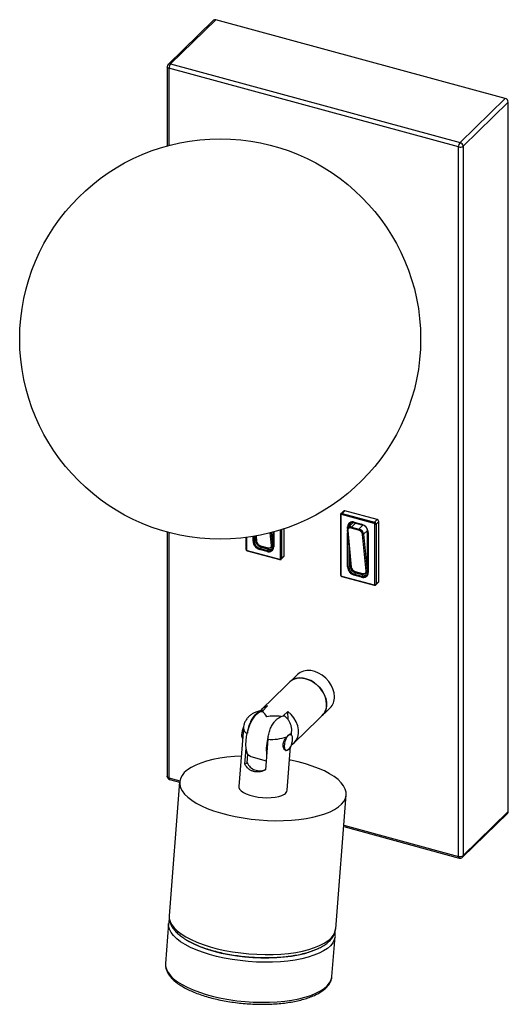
# Paper-space layout '_Trimétrica' of a CAD drawing. Header units: millimetres. Extents: x -205 to -59, y -279 to 16.
import ezdxf

# ---------------------------------------------------------------- set-up
doc = ezdxf.new("R2010")
doc.units = ezdxf.units.MM

psp = doc.layouts.new('_Trimétrica')

# ---------------------------------------------------------------- linework, layer by layer
at = {"color": 7, "linetype": 'Continuous', "lineweight": 25}
for p, q in [((-147.22, 15.65), (-160.76, 2.44)), ((-146.52, 15.8), (-160.06, 2.59)), ((-59.85, -7.76), (-146.52, 15.8)), ((-161.06, 1.73), (-161.06, -21.97)), ((-73.85, -22.28), (-160.53, 1.27)), ((-160.06, 2.59), (-73.39, -20.97)), ((-73.39, -20.97), (-59.85, -7.76)), ((-58.97, -8.86), (-72.5, -22.07)), ((-58.97, -221.44), (-58.97, -8.86)), ((-73.85, -234.86), (-73.85, -22.28)), ((-72.5, -22.07), (-72.5, -234.65)), ((-109.19, -132.48), (-109.19, -150.48)), ((-108.25, -131.39), (-109.07, -132.19)), ((-109.06, -132.6), (-109.06, -150.6)), ((-99.11, -135.09), (-108.84, -132.44)), ((-107.9, -131.32), (-108.72, -132.11)), ((-108.72, -132.11), (-98.99, -134.76)), ((-98.17, -133.96), (-107.9, -131.32)), ((-105.66, -135.15), (-106.9, -136.36)), ((-105.08, -134.75), (-102.87, -135.35)), ((-105.03, -134.88), (-102.81, -135.48)), ((-98.99, -134.76), (-98.17, -133.96)), ((-98.89, -153.36), (-98.89, -135.36)), ((-97.73, -134.51), (-98.55, -135.31)), ((-98.55, -135.31), (-98.55, -153.31)), ((-97.73, -152.51), (-97.73, -134.51)), ((-161.06, -137.7), (-161.06, -210.85)), ((-129.37, -141.49), (-129.37, -137.71)), ((-129.31, -137.7), (-129.31, -142.02)), ((-126.03, -144.82), (-126.03, -136.7)), ((-107.15, -137.09), (-106.13, -148.1)), ((-107.03, -137.2), (-106.01, -148.21)), ((-106.38, -135.74), (-106.73, -136.08)), ((-106.38, -135.74), (-106.38, -135.85)), ((-103.78, -137.11), (-105.99, -136.51)), ((-105.89, -136.19), (-103.68, -136.79)), ((-101.54, -149.42), (-102.56, -138.42)), ((-102.26, -138.34), (-101.07, -137.18)), ((-102.26, -138.34), (-101.24, -149.35)), ((-101.07, -149.19), (-101.07, -137.18)), ((-101.01, -137.71), (-101.01, -149.71)), ((-100.88, -137.82), (-100.88, -149.82)), ((-137.49, -139.34), (-137.49, -142.79)), ((-134.68, -140.05), (-135.03, -140.39)), ((-134.68, -138.91), (-134.68, -140.05)), ((-134.57, -138.89), (-134.43, -140.41)), ((-129.54, -141.66), (-129.37, -141.49)), ((-137.14, -143.18), (-127.41, -145.82)), ((-137.09, -143.31), (-127.36, -145.95)), ((-131.17, -143.52), (-133.38, -142.92)), ((-132.91, -142.25), (-133.26, -142.59)), ((-133.26, -142.59), (-131.05, -143.19)), ((-133.09, -141.83), (-130.88, -142.43)), ((-133.04, -141.91), (-130.83, -142.51)), ((-132.91, -142.25), (-130.7, -142.85)), ((-130.7, -142.85), (-131.05, -143.19)), ((-129.76, -142.31), (-129.65, -142.21)), ((-126.94, -145.85), (-126.13, -145.06)), ((-126.85, -145.62), (-126.03, -144.82)), ((-106.38, -145.39), (-106.38, -147.74)), ((-106.38, -147.74), (-106.73, -148.08)), ((-104.61, -149.94), (-104.96, -150.28)), ((-104.96, -150.28), (-102.75, -150.88)), ((-104.79, -149.52), (-102.58, -150.12)), ((-104.74, -149.61), (-102.53, -150.21)), ((-104.61, -149.94), (-102.4, -150.54)), ((-101.46, -150.01), (-101.35, -149.9)), ((-101.24, -149.35), (-101.07, -149.19)), ((-108.84, -150.87), (-99.11, -153.52)), ((-108.78, -151), (-99.06, -153.64)), ((-102.87, -151.21), (-105.08, -150.61)), ((-102.4, -150.54), (-102.75, -150.88)), ((-98.64, -153.55), (-97.82, -152.75)), ((-98.55, -153.31), (-97.73, -152.51)), ((-122.08, -180.36), (-132.81, -190.83)), ((-132.66, -191.42), (-131, -189.8)), ((-126.3, -192.8), (-124.9, -191.43)), ((-124.89, -193.89), (-124.9, -191.43)), ((-123.03, -200.85), (-112.3, -190.38)), ((-138.26, -196.42), (-139.63, -213.94)), ((-123.88, -198.5), (-123.8, -197.55)), ((-130.92, -199.76), (-131.64, -208.98)), ((-124.13, -198.32), (-124.32, -198.27)), ((-137.8, -207.25), (-137.43, -202.55)), ((-125.64, -203.1), (-125.42, -203.16)), ((-125.18, -215.07), (-124.15, -201.96)), ((-137.12, -206.8), (-136.92, -204.24)), ((-136.04, -204.98), (-131.42, -206.21)), ((-137.8, -207.25), (-137.12, -206.8)), ((-160.32, -211.81), (-157.33, -212.63)), ((-157.33, -212.55), (-160.46, -252.66)), ((-110.62, -256.56), (-107.48, -216.45)), ((-72.69, -235.12), (-59.15, -221.91)), ((-72.5, -234.65), (-58.97, -221.44)), ((-108.22, -225.97), (-73.65, -235.37)), ((-160.64, -254.96), (-161.58, -266.95)), ((-111.73, -270.85), (-110.8, -258.86))]:
    psp.add_line(p, q, dxfattribs=at)
at = {"color": 8, "linetype": 'Continuous', "lineweight": 25}
for p, q in [((-160.53, 1.27), (-160.53, -21.83)), ((-105.89, -136.19), (-104.65, -134.98)), ((-103.68, -136.79), (-102.43, -135.57)), ((-160.53, -137.84), (-160.53, -211.3)), ((-129.84, -141.73), (-130.19, -137.93)), ((-129.89, -137.85), (-129.54, -141.66)), ((-129.18, -137.66), (-129.18, -142.13)), ((-127.19, -145.67), (-127.19, -137.07)), ((-126.85, -136.96), (-126.85, -145.62)), ((-107.07, -136.61), (-107.07, -136.14)), ((-107.07, -148.14), (-107.07, -137.96)), ((-106.73, -136.08), (-106.73, -136.2)), ((-137.36, -139.32), (-137.36, -142.91)), ((-135.37, -140.45), (-135.37, -139.03)), ((-135.03, -138.97), (-135.03, -140.39)), ((-134.46, -138.87), (-134.31, -140.52)), ((-106.73, -141.61), (-106.73, -148.08)), ((-160.53, -211.3), (-157.28, -212.19)), ((-108.19, -225.53), (-73.85, -234.86))]:
    psp.add_line(p, q, dxfattribs=at)
at = {"color": 8, "linetype": 'Continuous', "lineweight": 25, "flags": 128}
for points in [[(-160.53, 1.27), (-160.69, 1.33), (-160.83, 1.4), (-160.94, 1.48), (-161.01, 1.58), (-161.05, 1.68), (-161.06, 1.73)], [(-109.19, -132.48), (-109.19, -132.5), (-109.18, -132.52), (-109.16, -132.54), (-109.13, -132.57), (-109.1, -132.58), (-109.06, -132.6)], [(-105.08, -134.75), (-105.07, -134.79), (-105.07, -134.82), (-105.06, -134.85), (-105.04, -134.87), (-105.03, -134.88)], [(-102.87, -135.35), (-102.86, -135.39), (-102.86, -135.42), (-102.85, -135.45), (-102.83, -135.47), (-102.81, -135.48)], [(-100.88, -137.82), (-100.92, -137.81), (-100.95, -137.79), (-100.98, -137.77), (-101, -137.74), (-101.01, -137.72), (-101.01, -137.71)], [(-137.49, -142.79), (-137.49, -142.81), (-137.48, -142.83), (-137.46, -142.85), (-137.43, -142.87), (-137.4, -142.89), (-137.36, -142.91)], [(-137.14, -143.18), (-137.13, -143.22), (-137.13, -143.25), (-137.12, -143.28), (-137.1, -143.3), (-137.09, -143.31)], [(-129.18, -142.13), (-129.22, -142.12), (-129.25, -142.1), (-129.28, -142.08), (-129.3, -142.05), (-129.31, -142.03), (-129.31, -142.02)], [(-101.01, -149.71), (-101.01, -149.72), (-101, -149.75), (-100.98, -149.77), (-100.95, -149.79), (-100.92, -149.81), (-100.88, -149.82)], [(-109.19, -150.48), (-109.19, -150.5), (-109.18, -150.52), (-109.16, -150.55), (-109.13, -150.57), (-109.1, -150.58), (-109.06, -150.6)], [(-160.53, -211.3), (-160.69, -211.25), (-160.83, -211.18), (-160.94, -211.09), (-161.01, -211), (-161.05, -210.9), (-161.06, -210.85)], [(-160.53, -211.3), (-160.52, -211.46), (-160.49, -211.6), (-160.45, -211.7), (-160.39, -211.78), (-160.32, -211.81)], [(-160.46, -252.66), (-160.44, -253.47), (-160.18, -254.41), (-159.69, -255.36), (-158.97, -256.31), (-158.02, -257.23), (-156.86, -258.13), (-155.49, -259), (-153.92, -259.82), (-152.18, -260.6), (-150.28, -261.32), (-148.24, -261.97), (-146.08, -262.55), (-143.81, -263.05), (-141.47, -263.48), (-139.06, -263.82), (-136.63, -264.07), (-134.18, -264.22), (-131.75, -264.29), (-129.35, -264.26), (-127.01, -264.14), (-124.76, -263.93), (-122.6, -263.63), (-120.58, -263.24), (-118.69, -262.77), (-116.97, -262.22), (-115.43, -261.59), (-114.08, -260.9), (-112.94, -260.15), (-112.02, -259.35), (-111.32, -258.49), (-110.86, -257.61)], [(-110.8, -258.86), (-110.81, -258.99), (-111.04, -259.91), (-111.5, -260.8), (-112.2, -261.65), (-113.12, -262.46), (-114.26, -263.21), (-115.61, -263.9), (-117.15, -264.52), (-118.87, -265.07), (-120.76, -265.54), (-122.78, -265.93), (-124.94, -266.23), (-127.19, -266.45), (-129.53, -266.57), (-131.93, -266.59), (-134.36, -266.53), (-136.81, -266.37), (-139.24, -266.12), (-141.65, -265.78), (-143.99, -265.36), (-146.26, -264.85), (-148.42, -264.27), (-150.46, -263.62), (-152.36, -262.9), (-154.1, -262.13), (-155.67, -261.3), (-157.04, -260.44), (-158.2, -259.54), (-159.15, -258.61), (-159.87, -257.67), (-160.36, -256.72), (-160.62, -255.77), (-160.64, -254.96)], [(-110.86, -257.61), (-110.63, -256.69), (-110.62, -256.56)], [(-155, -260.09), (-154.43, -260.42), (-152.83, -261.22), (-151.05, -261.97), (-149.12, -262.66), (-147.05, -263.28), (-144.86, -263.83), (-142.58, -264.29), (-140.23, -264.67), (-137.83, -264.96), (-135.4, -265.16), (-132.98, -265.27), (-130.59, -265.28), (-128.25, -265.19), (-125.98, -265.01), (-123.82, -264.74), (-121.77, -264.38), (-119.87, -263.93), (-118.13, -263.4), (-116.76, -262.88)], [(-161.58, -266.95), (-161.56, -267.76), (-161.3, -268.7), (-160.81, -269.65), (-160.09, -270.6), (-159.14, -271.52), (-157.97, -272.42), (-156.6, -273.29), (-155.04, -274.11), (-153.3, -274.89), (-151.4, -275.61), (-149.36, -276.26), (-147.2, -276.84), (-144.93, -277.34), (-142.58, -277.77), (-140.18, -278.11), (-137.74, -278.36), (-135.3, -278.51), (-132.86, -278.58), (-130.47, -278.55), (-128.13, -278.43), (-125.87, -278.22), (-123.72, -277.92), (-121.69, -277.53), (-119.81, -277.06), (-118.09, -276.51), (-116.55, -275.88), (-115.2, -275.19), (-114.06, -274.44), (-113.13, -273.64), (-112.44, -272.79), (-111.97, -271.9), (-111.75, -270.98), (-111.73, -270.85)]]:
    psp.add_lwpolyline(points, dxfattribs=at)
at = {"color": 7, "linetype": 'Continuous', "lineweight": 25, "flags": 128}
for points in [[(-105.99, -136.51), (-106.21, -136.47), (-106.42, -136.47), (-106.6, -136.51), (-106.76, -136.58), (-106.89, -136.7), (-106.98, -136.84), (-107.02, -137.01), (-107.03, -137.2)], [(-130.88, -142.43), (-130.66, -142.47), (-130.45, -142.47), (-130.27, -142.43), (-130.11, -142.35), (-129.98, -142.24), (-129.89, -142.09), (-129.85, -141.92), (-129.84, -141.73)], [(-129.54, -141.66), (-129.55, -141.88), (-129.61, -142.09), (-129.71, -142.26), (-129.86, -142.4), (-130.05, -142.49), (-130.27, -142.54), (-130.52, -142.54), (-130.77, -142.49)], [(-102.58, -150.12), (-102.36, -150.16), (-102.15, -150.16), (-101.96, -150.12), (-101.81, -150.04), (-101.68, -149.93), (-101.59, -149.78), (-101.54, -149.61), (-101.54, -149.42)], [(-101.24, -149.35), (-101.25, -149.57), (-101.3, -149.78), (-101.41, -149.95), (-101.56, -150.09), (-101.75, -150.18), (-101.97, -150.23), (-102.22, -150.23), (-102.47, -150.18)], [(-111, -187.05), (-111.11, -185.88), (-111.44, -184.7), (-111.98, -183.54), (-112.71, -182.44), (-113.6, -181.46), (-114.62, -180.61), (-115.73, -179.93), (-116.89, -179.45), (-118.07, -179.19), (-119.21, -179.15), (-120.28, -179.33), (-121.24, -179.73), (-122.06, -180.34), (-122.08, -180.36)], [(-124.41, -182.64), (-124.03, -182.3), (-123.14, -181.79), (-122.13, -181.49), (-121.02, -181.42), (-119.85, -181.56), (-118.68, -181.93), (-117.53, -182.5), (-116.46, -183.26), (-115.49, -184.18), (-114.68, -185.23), (-114.04, -186.36), (-113.59, -187.53), (-113.36, -188.71), (-113.36, -189.86), (-113.57, -190.92), (-114, -191.86), (-114.63, -192.65)], [(-113.33, -189.33), (-113.44, -188.16), (-113.77, -186.98), (-114.31, -185.82), (-115.04, -184.72), (-115.93, -183.73), (-116.95, -182.89), (-118.06, -182.21), (-119.23, -181.73), (-120.4, -181.47), (-121.55, -181.42), (-122.62, -181.61), (-123.58, -182.01), (-124.39, -182.61), (-124.41, -182.64)], [(-136.04, -204.98), (-136.12, -204.96), (-136.59, -204.67), (-136.97, -204.14), (-137.26, -203.41), (-137.44, -202.48), (-137.51, -201.41), (-137.46, -200.22), (-137.29, -198.96), (-137.01, -197.67), (-136.64, -196.4), (-136.17, -195.2), (-135.64, -194.1), (-135.06, -193.15), (-134.45, -192.39), (-133.83, -191.83), (-133.23, -191.51), (-132.66, -191.42)], [(-123.97, -201.54), (-123.87, -201.48), (-123.05, -200.87), (-122.41, -200.08), (-121.98, -199.13), (-121.76, -198.06), (-121.76, -196.91), (-122, -195.72), (-122.45, -194.53), (-123.1, -193.39), (-123.93, -192.35), (-124.9, -191.43)], [(-125.94, -201.88), (-125.89, -201.16), (-125.73, -200.4), (-125.47, -199.67), (-125.15, -199.05), (-124.79, -198.59), (-124.43, -198.35), (-124.1, -198.33), (-123.84, -198.56), (-123.67, -198.99), (-123.61, -199.6), (-123.66, -200.32), (-123.83, -201.08), (-124.08, -201.81), (-124.41, -202.43), (-124.77, -202.89), (-125.13, -203.13), (-125.45, -203.15), (-125.71, -202.92), (-125.88, -202.49), (-125.94, -201.88)], [(-138.92, -204.86), (-140.93, -204.97), (-143.19, -205.18), (-145.34, -205.49), (-147.37, -205.87), (-149.25, -206.35), (-150.97, -206.9), (-152.51, -207.52), (-153.86, -208.21), (-155, -208.96), (-155.93, -209.77), (-156.62, -210.62), (-157.09, -211.51), (-157.31, -212.42), (-157.3, -213.36), (-157.05, -214.31), (-156.56, -215.26), (-155.83, -216.2), (-154.89, -217.13), (-153.72, -218.03), (-152.35, -218.89), (-150.79, -219.72), (-149.05, -220.49), (-147.15, -221.21), (-145.1, -221.86), (-142.94, -222.44), (-140.67, -222.95), (-138.33, -223.37), (-135.93, -223.71), (-133.49, -223.96), (-131.04, -224.12), (-128.61, -224.18), (-126.21, -224.16), (-123.87, -224.04), (-121.62, -223.82), (-119.47, -223.52), (-117.44, -223.13), (-115.56, -222.66), (-113.84, -222.11), (-112.29, -221.49), (-110.95, -220.8), (-109.8, -220.04), (-108.88, -219.24), (-108.18, -218.39), (-107.72, -217.5), (-107.72, -217.5)], [(-107.72, -217.5), (-107.49, -216.58), (-107.51, -215.65), (-107.76, -214.7), (-108.25, -213.75), (-108.97, -212.81), (-109.92, -211.88), (-111.09, -210.98), (-112.46, -210.11), (-114.02, -209.29), (-115.76, -208.51), (-117.66, -207.8), (-119.7, -207.15), (-121.87, -206.56), (-124.13, -206.06), (-124.47, -205.99)], [(-139.63, -213.94), (-139.61, -214.23), (-139.39, -214.74), (-138.93, -215.25), (-138.25, -215.74), (-137.37, -216.18), (-136.32, -216.57), (-135.14, -216.88), (-133.86, -217.12), (-132.54, -217.26), (-131.21, -217.31), (-129.92, -217.27), (-128.71, -217.13), (-127.63, -216.9), (-126.71, -216.59), (-125.99, -216.21)]]:
    psp.add_lwpolyline(points, dxfattribs=at)
at = {"color": 7, "linetype": 'Continuous', "lineweight": 25}
psp.add_circle((-145.19, -79.84), 60, dxfattribs=at)
for centre, radius, start, end in [((-146.75, 15.12), 0.715, 71.5838, 131.3262), ((-160.06, 1.73), 1, 134.305, 180), ((-158.48, 1.29), 2.04, 140.5129, 180.3434), ((-60.18, -8.93), 1.21, 3.3916, 74.3338), ((-71.81, -22.27), 2.04, 140.5129, 180.3434), ((-73.39, -20.81), 1.54, 252.696, 305.3989), ((-73.71, -22.14), 1.21, 3.3916, 74.3338), ((-108.89, -132.59), 0.163, 68.8623, 180.9223), ((-108.32, -132.44), 0.511, 140.5129, 180.3434), ((-108.02, -131.66), 0.358, 71.5838, 131.3262), ((-105.6, -136.11), 1.46, 68.8623, 180.9223), ((-105.43, -136.06), 1.3, 68.8623, 180.9223), ((-105.03, -135.71), 1.35, 147.2287, 181.1955), ((-105, -135.86), 0.969, 89.5079, 133.1186), ((-103.6, -137.98), 2.73, 3.3916, 74.3338), ((-102.8, -135.41), 0.0676, 260.7318, 323.9675), ((-103.41, -137.79), 2.43, 3.3916, 74.3338), ((-98.6, -135.08), 0.511, 140.5129, 180.3434), ((-99.19, -135.38), 0.304, 3.3916, 74.3338), ((-99.15, -135.34), 0.607, 3.3916, 74.3338), ((-98.77, -134.99), 0.385, 252.696, 305.3989), ((-98.34, -134.55), 0.607, 3.3916, 74.3338), ((-107.04, -137.09), 0.104, 139.243, 183.7349), ((-106.25, -136.98), 0.871, 65.2546, 182.8979), ((-106.95, -135.77), 0.385, 252.696, 305.3989), ((-105.54, -136.48), 0.457, 140.4894, 183.9806), ((-103.32, -137.08), 0.457, 140.4894, 183.9806), ((-104.21, -138.73), 1.68, 10.6811, 75.3139), ((-104.17, -138.66), 1.94, 9.5668, 75.1894), ((-102.47, -138.13), 0.305, 253.5897, 314.9107), ((-100.93, -137.71), 0.083, 130.6406, 177.9975), ((-135.25, -140.08), 0.385, 252.696, 305.3989), ((-132.64, -140.29), 2.73, 183.3916, 254.3338), ((-132.61, -140.25), 2.43, 183.3916, 254.3338), ((-132.26, -139.91), 2.43, 183.3916, 254.3338), ((-134.29, -140.38), 0.141, 192.3919, 262.6007), ((-132.49, -140.01), 1.94, 189.5668, 255.1894), ((-132.66, -140.21), 1.68, 190.6859, 255.309), ((-130.34, -141.53), 0.969, 315.3545, 1.9113), ((-137.06, -142.89), 0.304, 183.3916, 254.3338), ((-132.87, -142.91), 0.511, 140.5129, 180.3434), ((-133, -141.84), 0.0903, 175.0832, 239.8076), ((-130.64, -142.15), 1.46, 248.8623, 0.9223), ((-130.66, -143.51), 0.511, 140.5129, 180.3434), ((-130.58, -141.98), 1.3, 248.8623, 0.9223), ((-130.82, -142.45), 0.0622, 261.661, 323.0384), ((-130.25, -141.42), 1.5, 252.4394, 299.983), ((-129.76, -141.44), 0.305, 253.5897, 314.9107), ((-127.35, -145.67), 0.163, 248.8623, 0.9223), ((-127.07, -145.3), 0.385, 252.696, 305.3989), ((-126.36, -144.83), 0.323, 315.3545, 1.9113), ((-106.95, -147.77), 0.385, 252.696, 305.3989), ((-104.34, -147.98), 2.73, 183.3916, 254.3338), ((-104.3, -147.94), 2.43, 183.3916, 254.3338), ((-103.95, -147.6), 2.43, 183.3916, 254.3338), ((-105.99, -148.07), 0.141, 192.3919, 262.6007), ((-104.19, -147.7), 1.94, 189.5668, 255.1894), ((-104.36, -147.9), 1.68, 190.6859, 255.309), ((-104.57, -150.6), 0.511, 140.5129, 180.3434), ((-104.7, -149.53), 0.0903, 175.0832, 239.8076), ((-102.34, -149.84), 1.46, 248.8623, 0.9223), ((-102.28, -149.67), 1.3, 248.8623, 0.9223), ((-102.52, -150.15), 0.0622, 261.661, 323.0384), ((-101.95, -149.11), 1.5, 252.4394, 299.983), ((-101.45, -149.13), 0.305, 253.5897, 314.9107), ((-102.04, -149.22), 0.969, 315.3545, 1.9113), ((-108.75, -150.58), 0.304, 183.3916, 254.3338), ((-102.35, -151.21), 0.511, 140.5129, 180.3434), ((-99.05, -153.36), 0.163, 248.8623, 0.9223), ((-98.77, -152.99), 0.385, 252.696, 305.3989), ((-98.05, -152.52), 0.323, 315.3545, 1.9113), ((-115.52, -187.2), 4.53, 315.4012, 1.8646), ((-129.91, -193.81), 4.15, 105.2299, 141.2985), ((-134.98, -194.94), 4.21, 27.0511, 56.6665), ((-117.86, -189.47), 4.53, 315.4012, 1.8646), ((-128.94, -206.38), 13.56, 81.9371, 99.7237), ((-133, -198.54), 5.77, 154.644, 179.2297), ((-137.09, -198.64), 1.69, 174.1145, 212.9676), ((-118.26, -202.8), 13.13, 163.3918, 187.3047), ((-129.69, -186.9), 12.92, 264.5361, 290.1601), ((-133.4, -205.17), 4.06, 203.6429, 295.9353), ((-160.06, -210.85), 1, 180, 254.7955), ((-126.69, -214.85), 1.54, 297.2645, 351.6379), ((-59.61, -221.46), 0.646, 315.3545, 1.9113), ((-73.39, -233.39), 1.54, 252.696, 305.3989), ((-73.39, -234.4), 1, 254.7955, 314.305)]:
    psp.add_arc(centre, radius, start, end, dxfattribs=at)
at = {"color": 8, "linetype": 'Continuous', "lineweight": 25}
for centre, radius, start, end in [((-160.29, 1.92), 0.706, 71.1228, 131.7873), ((-108.83, -132.45), 0.358, 71.5997, 130.9691), ((-107.01, -137.06), 0.141, 192.3919, 262.6007), ((-130.79, -142.44), 0.0903, 175.0832, 239.8076), ((-127.28, -145.85), 0.128, 169.3409, 234.4239), ((-127.17, -145.63), 0.323, 315.0879, 1.9189), ((-102.49, -150.13), 0.0903, 175.0832, 239.8076), ((-108.71, -150.9), 0.128, 169.3516, 234.3744), ((-98.87, -153.32), 0.323, 314.9814, 1.922), ((-98.98, -153.54), 0.128, 169.3409, 234.4239), ((-136.25, -196.26), 2.01, 184.5533, 245.6008), ((-125.06, -197.42), 1.26, 314.8012, 354.1352), ((-73.35, -234.95), 0.511, 169.3516, 234.3744), ((-73.15, -234.67), 0.646, 315.3545, 1.9113)]:
    psp.add_arc(centre, radius, start, end, dxfattribs=at)
at = {"color": 7, "linetype": 'Continuous', "lineweight": 25}
for points, knots in [([(-109.06, -132.19), (-109.07, -132.2), (-109.13, -132.24), (-109.18, -132.34), (-109.19, -132.44), (-109.19, -132.48)], [0, 0, 0, 0, 0.131597, 0.595105, 1, 1, 1, 1]), ([(-137.49, -142.79), (-137.48, -142.85), (-137.47, -142.97), (-137.37, -143.13), (-137.24, -143.25), (-137.13, -143.29), (-137.09, -143.31)], [0, 0, 0, 0, 0.257835, 0.511571, 0.784006, 1, 1, 1, 1]), ([(-127.36, -145.95), (-127.3, -145.96), (-127.18, -145.98), (-127.04, -145.93), (-126.97, -145.88), (-126.95, -145.85)], [0, 0, 0, 0, 0.408008, 0.758922, 1, 1, 1, 1]), ([(-109.19, -150.48), (-109.18, -150.54), (-109.17, -150.66), (-109.07, -150.82), (-108.94, -150.94), (-108.83, -150.98), (-108.78, -151)], [0, 0, 0, 0, 0.257835, 0.511571, 0.784006, 1, 1, 1, 1]), ([(-99.06, -153.64), (-99, -153.65), (-98.88, -153.67), (-98.74, -153.63), (-98.67, -153.57), (-98.65, -153.54)], [0, 0, 0, 0, 0.408598, 0.76002, 1, 1, 1, 1]), ([(-132.67, -191.19), (-133.11, -191.27), (-133.9, -191.4), (-134.96, -191.8), (-135.86, -192.3), (-136.63, -192.93), (-137.29, -193.69), (-137.8, -194.57), (-138.14, -195.48), (-138.22, -196.12), (-138.25, -196.41)], [0, 0, 0, 0, 0.162182, 0.29312, 0.41502, 0.534726, 0.654289, 0.774336, 0.894905, 1, 1, 1, 1]), ([(-132.46, -191.23), (-132.52, -191.21), (-132.74, -191.14), (-133.21, -191.34), (-133.83, -191.68), (-134.46, -192.17), (-135.18, -192.89), (-135.93, -194.02), (-136.59, -195.57), (-136.95, -196.95), (-137.04, -197.68), (-137.06, -197.92)], [0, 0, 0, 0, 0.035368, 0.148328, 0.261565, 0.379235, 0.496572, 0.648439, 0.801207, 0.937106, 1, 1, 1, 1]), ([(-130.92, -199.76), (-130.91, -199.72), (-130.87, -199.22), (-130.7, -198.2), (-130.25, -196.75), (-129.62, -195.43), (-128.93, -194.46), (-128.26, -193.78), (-127.62, -193.3), (-126.97, -192.92), (-126.31, -192.76), (-125.82, -192.76), (-125.66, -193.04), (-125.66, -193.05)], [0, 0, 0, 0, 0.0102577, 0.1187118, 0.227313, 0.339076, 0.459053, 0.5567506, 0.6566005, 0.7602617, 0.8659507, 0.9959219, 1, 1, 1, 1]), ([(-123.81, -197.57), (-123.81, -197.54), (-123.74, -197.17), (-123.81, -196.44), (-124.03, -195.45), (-124.42, -194.56), (-124.94, -193.78), (-125.37, -193.28), (-125.63, -193.07), (-125.66, -193.04)], [0, 0, 0, 0, 0.014085, 0.22396, 0.422166, 0.611494, 0.794881, 0.975516, 1, 1, 1, 1]), ([(-124.94, -203.01), (-124.95, -203.02), (-125.07, -203.17), (-125.37, -203.19), (-125.78, -203.04), (-126.14, -202.61), (-126.35, -201.97), (-126.34, -201.2), (-126.12, -200.42), (-125.73, -199.66), (-125.41, -199.25), (-125.23, -199.03)], [0, 0, 0, 0, 0.0142261, 0.1331357, 0.2520308, 0.3765579, 0.5047597, 0.6282279, 0.7457163, 0.8653636, 1, 1, 1, 1]), ([(-124.17, -198.32), (-124.22, -198.29), (-124.28, -198.29), (-124.43, -198.33), (-124.52, -198.37), (-124.7, -198.49), (-124.8, -198.58), (-125.01, -198.78), (-125.12, -198.89), (-125.23, -199.03)], [0, 0, 0, 0, 0.25, 0.25, 0.5, 0.5, 0.75, 0.75, 1, 1, 1, 1]), ([(-131.64, -208.98), (-131.93, -209.12), (-132.22, -209.24), (-132.82, -209.43), (-133.12, -209.5), (-133.74, -209.58), (-134.04, -209.59), (-134.49, -209.57), (-134.64, -209.55), (-134.94, -209.5), (-135.08, -209.47), (-135.51, -209.35), (-135.78, -209.24), (-136.29, -208.97), (-136.53, -208.8), (-137.18, -208.24), (-137.53, -207.77), (-137.8, -207.25)], [0, 0, 0, 0, 0.125, 0.125, 0.25, 0.25, 0.375, 0.375, 0.4375, 0.4375, 0.5, 0.5, 0.625, 0.625, 0.75, 0.75, 1, 1, 1, 1]), ([(-160.35, -253.68), (-160.42, -253.87), (-160.56, -254.26), (-160.59, -254.66), (-160.61, -254.88)], [0, 0, 0, 0, 0.479298, 1, 1, 1, 1]), ([(-160.44, -252.71), (-160.46, -252.88), (-160.51, -253.4), (-160.36, -254.26), (-160.01, -255.27), (-159.45, -256.26), (-158.69, -257.24), (-157.72, -258.19), (-156.53, -259.11), (-155.16, -259.99), (-153.61, -260.82), (-151.92, -261.58), (-150.09, -262.28), (-148.14, -262.91), (-146.09, -263.47), (-143.95, -263.96), (-141.74, -264.38), (-139.49, -264.71), (-137.19, -264.96), (-134.89, -265.13), (-132.59, -265.21), (-130.32, -265.21), (-128.09, -265.13), (-125.92, -264.95), (-123.84, -264.69), (-121.85, -264.35), (-119.98, -263.92), (-118.23, -263.42), (-116.62, -262.82), (-115.16, -262.15), (-113.87, -261.39), (-112.76, -260.54), (-111.89, -259.64), (-111.29, -258.77), (-111.04, -258.21), (-110.94, -257.96)], [0, 0, 0, 0, 0.013858, 0.041235, 0.068849, 0.097453, 0.127434, 0.158673, 0.190665, 0.222878, 0.254975, 0.286893, 0.318642, 0.35025, 0.381746, 0.413158, 0.44451, 0.475819, 0.507103, 0.538376, 0.569652, 0.600941, 0.632257, 0.663616, 0.695038, 0.726544, 0.758162, 0.789924, 0.821869, 0.85403, 0.886417, 0.918939, 0.951155, 0.979094, 1, 1, 1, 1]), ([(-110.94, -257.96), (-110.86, -257.76), (-110.7, -257.31), (-110.66, -256.84), (-110.64, -256.59)], [0, 0, 0, 0, 0.461501, 1, 1, 1, 1]), ([(-110.81, -258.72), (-110.8, -258.53), (-110.77, -258.21), (-110.84, -257.89), (-110.87, -257.76)], [0, 0, 0, 0, 0.593543, 1, 1, 1, 1]), ([(-161.55, -266.9), (-161.57, -267.01), (-161.64, -267.44), (-161.53, -268.21), (-161.24, -269.19), (-160.73, -270.15), (-160.02, -271.1), (-159.09, -272.04), (-157.96, -272.94), (-156.64, -273.81), (-155.14, -274.63), (-153.49, -275.4), (-151.7, -276.1), (-149.78, -276.75), (-147.75, -277.32), (-145.63, -277.83), (-143.43, -278.26), (-141.18, -278.61), (-138.89, -278.89), (-136.58, -279.08), (-134.27, -279.18), (-131.98, -279.21), (-129.74, -279.14), (-127.55, -278.99), (-125.44, -278.76), (-123.42, -278.45), (-121.52, -278.05), (-119.74, -277.57), (-118.1, -277.02), (-116.62, -276.39), (-115.3, -275.68), (-114.16, -274.9), (-113.22, -274.04), (-112.48, -273.12), (-112, -272.14), (-111.75, -271.32), (-111.75, -270.83), (-111.75, -270.68)], [0, 0, 0, 0, 0.008764, 0.03583, 0.062974, 0.09082, 0.119686, 0.149442, 0.179691, 0.210074, 0.240381, 0.270573, 0.300656, 0.330647, 0.360566, 0.390429, 0.420252, 0.450047, 0.479823, 0.50959, 0.539357, 0.56913, 0.598917, 0.628728, 0.658574, 0.688467, 0.718424, 0.748463, 0.778606, 0.808877, 0.83929, 0.869831, 0.900352, 0.930485, 0.959736, 0.987837, 1, 1, 1, 1])]:
    psp.add_open_spline(points, degree=3, knots=knots, dxfattribs=at)

doc.saveas('drawing.dxf')
